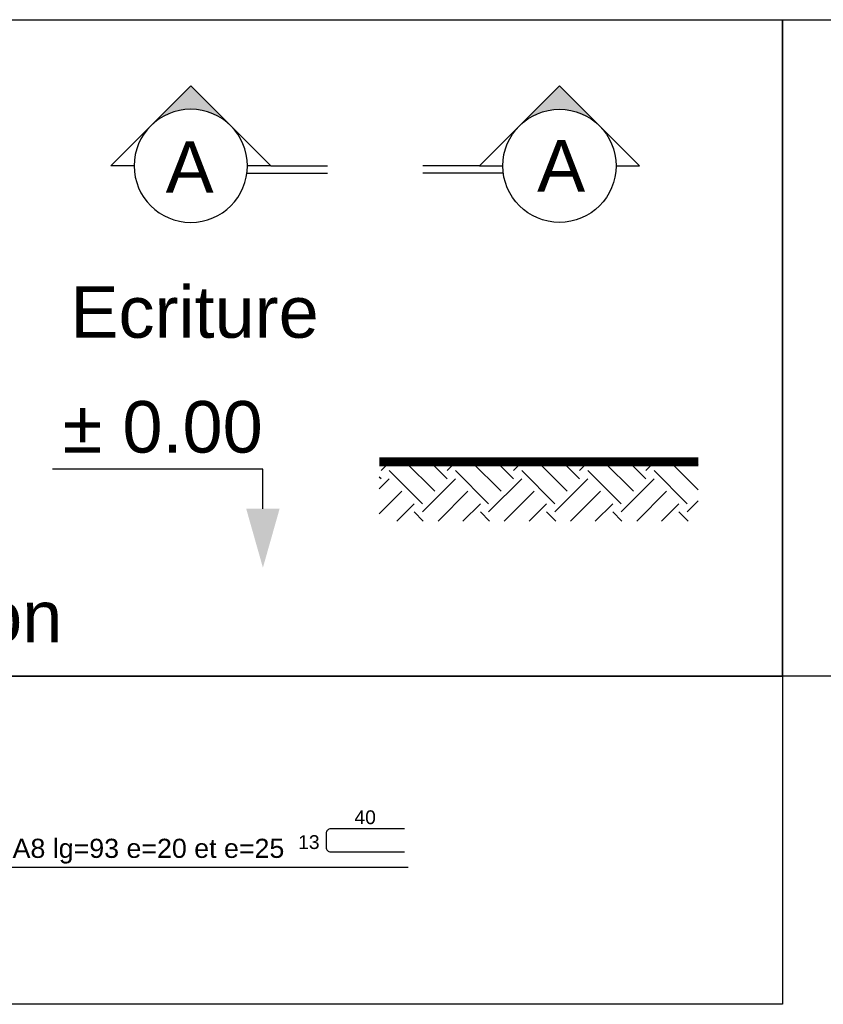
# Model space of a CAD drawing. Header units: centimetres. Extents: x -457644 to -429081, y -148214 to -140337.
# Tile 4 of 31: x -452340 to -451250, y -141673 to -140337. Entities that reach past the tile are written whole.
import ezdxf
from ezdxf import colors
from ezdxf.entities.mleader import LeaderData, LeaderLine
from ezdxf.enums import TextEntityAlignment as Align
from ezdxf.math import Vec2, Vec3

# ---------------------------------------------------------------- set-up
doc = ezdxf.new("R2010")
doc.units = ezdxf.units.CM
doc.header["$LTSCALE"] = 20
for name, color, linetype in [('GO-0-DIV', 7, 'Continuous'), ('GO-0-HAC-DIV', 10, 'Continuous'), ('GO-0-TXT-ANO', 142, 'Continuous'), ('GO-0-TXT-DIV', 7, 'Continuous')]:
    doc.layers.add(name, color=color, linetype=linetype)
doc.styles.add('Arial', font='arial.ttf')
doc.styles.add('ARIALI', font='arial.ttf')
doc.styles.add('ROMAND', font='romand.shx', dxfattribs={"oblique": 5})

# ---------------------------------------------------------------- blocks, each defined once
blk = doc.blocks.new('REP_COUPE')
blk.add_hatch(color=256).paths.add_polyline_path([(-0.8198, 0.3398), (-1.1592, 0.6792), (-1.4986, 0.3398, -0.414214)])
for p, q in [((-0.4804, 0.0004), (-0.0004, 0.0004)), ((-0.6792, -0.0623), (-0.0004, -0.0623))]:
    blk.add_line(p, q)
blk.add_lwpolyline([(-1.6392, 0.0004), (-1.838, 0.0004), (-1.1592, 0.6792), (-0.4804, 0.0004), (-0.6792, 0.0004, 1), (-1.6392, 0.0004, 1)], format="xyb")
blk.add_arc((-1.1592, 0.0004), 0.48, 180, 0)
at = {"style": 'ROMAND', "oblique": 5}
blk.add_attdef('$COUPE', text='', height=0.45, dxfattribs=at).set_placement((-1.1592, 0.0004), align=Align.MIDDLE)

msp = doc.modelspace()

# ---------------------------------------------------------------- hatches: boundary and pattern name
at = {"layer": 'GO-0-HAC-DIV'}
h = msp.add_hatch(dxfattribs=at)
h.set_pattern_fill('EARTH', color=8, scale=10, angle=45)
h.set_pattern_definition([(45, (454078.654, 142108.91), (7e-15, 89.802561), [63.5, -63.5]), (45, (454061.816, 142125.75), (7e-15, 89.802561), [63.5, -63.5]), (45, (454044.98, 142142.587), (7e-15, 89.802561), [63.5, -63.5]), (135, (454044.98, 142153.81), (-89.802561, 7e-15), [63.5, -63.5]), (135, (454061.816, 142170.65), (-89.802561, 7e-15), [63.5, -63.5]), (135, (454078.654, 142187.49), (-89.802561, 7e-15), [63.5, -63.5])])
h.paths.add_polyline_path([(-451852.03, -140936.72), (-451419.26, -140936.72), (-451419.26, -141017.28), (-451852.03, -141017.28)])

# ---------------------------------------------------------------- linework, layer by layer
at = {"layer": 'GO-0-DIV'}
for points in [[(-454078.65, -140336.67), (-451305.1, -140336.67), (-451305.1, -141227.63), (-454078.65, -141227.63)], [(-451305.1, -140336.67), (-448531.55, -140336.67), (-448531.55, -141227.63), (-451305.1, -141227.63)], [(-452691.88, -141227.63), (-451305.1, -141227.63), (-451305.1, -141673.11), (-452691.88, -141673.11)]]:
    msp.add_lwpolyline(points, close=True, dxfattribs=at)
at = {"layer": 'GO-0-DIV', "color": 4, "const_width": 12}
msp.add_lwpolyline([(-451852.03, -140936.72), (-451419.26, -140936.72)], dxfattribs=at)
at = {"layer": 'GO-0-DIV', "color": 1}
msp.add_lwpolyline([(-452009.77, -141000.45), (-452009.77, -140946.6), (-452295.29, -140946.6)], dxfattribs=at)
msp.add_solid([(-451987.11, -141000.45), (-452009.77, -141080.45), (-452032.44, -141000.45)], dxfattribs=at)
at = {"layer": 'GO-0-TXT-ANO'}
msp.add_line((-452516.04, -141487.11), (-451812.62, -141487.11), dxfattribs=at)
msp.add_lwpolyline([(-451817.72, -141435.04), (-451917.9, -141435.04, 0.4142136), (-451924.14, -141441.28), (-451924.14, -141460, 0.4142136), (-451917.9, -141466.24), (-451817.72, -141466.24)], format="xyb", dxfattribs=at)

# ---------------------------------------------------------------- block references
at = {"layer": 'GO-0-DIV', "linetype": 'ByBlock'}
ref = msp.add_blockref('REP_COUPE', (-451922.17, -140535.06), dxfattribs=dict(at, xscale=160, yscale=160, zscale=160))
ref.add_attrib('$COUPE', 'A', dxfattribs={"layer": '0', "height": 70, "style": 'Arial'}).set_placement((-452109.14, -140536.67), align=Align.MIDDLE)
ref = msp.add_blockref('REP_COUPE', (-451792.98, -140535.06), dxfattribs=dict(at, xscale=-160, yscale=160, zscale=160))
ref.add_attrib('$COUPE', 'A', (-451637.79, -140570.1), dxfattribs={"layer": '0', "height": 70, "style": 'Arial'})

# ---------------------------------------------------------------- texts
at = {"layer": 'GO-0-TXT-ANO', "style": 'Arial'}
for s, width, insert, char_height, attachment_point in [('40', 25.3418, (-451885.64, -141409.83), 18.72, 1), ('13', 25.3418, (-451962.01, -141443.59), 18.72, 1), ('102UHA8 lg=93 e=20 et e=25  ', 506.7352, (-452462.35, -141465.32), 26, 4)]:
    msp.add_mtext_dynamic_manual_height_columns(s, width=width, gutter_width=62.5, heights=[0], dxfattribs=dict(at, insert=insert, char_height=char_height, attachment_point=attachment_point))
at = {"layer": 'GO-0-TXT-DIV', "color": 7, "style": 'ARIALI'}
msp.add_text('%%p 0.00', height=70, dxfattribs=at).set_placement((-452281.15, -140924.29))
at = {"layer": 'GO-0-TXT-DIV', "color": 7, "linetype": 'Continuous', "lineweight": -3, "insert": (-452102.47, -140733.91), "char_height": 70, "attachment_point": 5, "style": 'Arial'}
msp.add_mtext_dynamic_manual_height_columns('Ecriture', width=259.9797, gutter_width=0.4, heights=[0], dxfattribs=at)

# ---------------------------------------------------------------- leaders
ml = msp.add_multileader_mtext('Standard')
ml.set_content('Annotation', color=256, style='Arial')
ml.set_leader_properties(color=256)
ml.build(insert=Vec2(0, 0))
ml.multileader.update_dxf_attribs({"text_left_attachment_type": 2, "text_right_attachment_type": 2, "dogleg_length": 60, "arrow_head_size": 60})
ctx = ml.context
ctx.base_point, ctx.char_height, ctx.arrow_head_size, ctx.landing_gap_size, ctx.plane_origin = Vec3(-452769.45, -141147.45), 70, 60, 20, Vec3(-452963.59, -141086.33)
ctx.left_attachment, ctx.right_attachment = 2, 2
notes = []
notes.append((ctx, [(0, (1, 1, 0), (-452829.45, -141147.45), (1, 0), 60, [(0, [(-452963.59, -141086.33)], 0, [])])]))
ctx.mtext.insert, ctx.mtext.width, ctx.mtext.flow_direction = Vec3(-452749.45, -141111.88), 163.2917, 5
for ctx, leaders in notes:
    for number, flags, end, landing, length, lines in leaders:
        leader = LeaderData()
        leader.index, (leader.has_last_leader_line, leader.has_dogleg_vector, leader.attachment_direction) = number, flags
        leader.last_leader_point, leader.dogleg_vector, leader.dogleg_length = Vec3(end), Vec3(landing), length
        for number, points, colour, breaks in lines:
            line = LeaderLine()
            line.index, line.vertices, line.color, line.breaks = number, Vec3.list(points), colors.encode_raw_color(colour), breaks
            leader.lines.append(line)
        ctx.leaders.append(leader)

doc.saveas('drawing.dxf')
